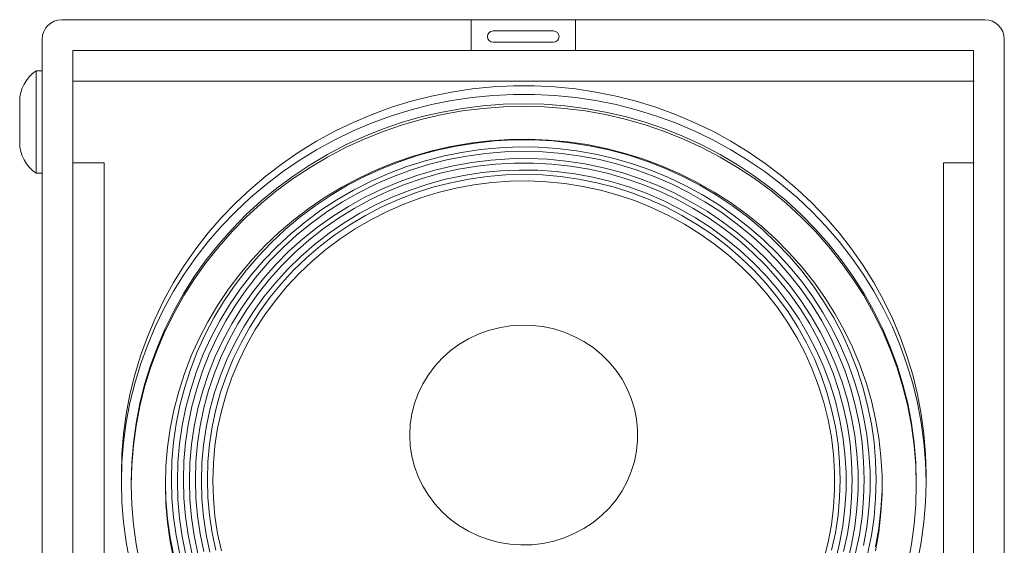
# Model space of a CAD drawing. Extents: x 22 to 3374, y -825 to 2267.
# Tile 12 of 12: x 2893 to 3374, y 1027 to 1283. Entities that reach past the tile are written whole.
import ezdxf

# ---------------------------------------------------------------- set-up
doc = ezdxf.new("R2010")
doc.units = 0
doc.layers.add('KF_SW_215E_SUSP_FRONT', color=7, linetype='CONTINUOUS')

# ---------------------------------------------------------------- blocks, each defined once
blk = doc.blocks.new('KF_SW_215E_SUSP_FRONT')
at = {"layer": 'KF_SW_215E_SUSP_FRONT', "lineweight": 0}
for p, q in [((-225.25, 0), (-225.75, 0)), ((-225.25, 0), (225.25, 0)), ((-25.75, 0), (-25.75, -15)), ((25.25, 0), (25.25, -15)), ((224.75, 0), (225.25, 0)), ((-235.25, -9.5), (-235.25, -1005.5)), ((14.5, -5.5), (-15, -5.5)), ((234.75, -9.5), (234.75, -1005.5)), ((-15, -11), (14.5, -11)), ((-220.25, -15), (-220.25, -1000)), ((-220.25, -1000), (-220.25, -15)), ((-220.25, -15), (219.75, -15)), ((-220.25, -15), (-25.75, -15)), ((25.25, -15), (219.75, -15)), ((219.75, -1000), (219.75, -15)), ((219.75, -1000), (219.75, -15)), ((-238.25, -75), (-238.25, -25)), ((-238.25, -25), (-235.25, -25)), ((-238.25, -25), (-238.25, -25)), ((-220, -30), (220, -30)), ((-15.16, -32.8), (-25.25, -33.81)), ((-5.08, -32.29), (-15.16, -32.8)), ((5.04, -32.29), (-5.08, -32.29)), ((15.16, -32.8), (5.04, -32.29)), ((25.22, -33.81), (15.16, -32.8)), ((-45.14, -37.3), (-54.94, -39.8)), ((-35.24, -35.32), (-45.14, -37.3)), ((-25.25, -33.81), (-35.24, -35.32)), ((-25.25, -38), (-35.24, -39.51)), ((-15.16, -37.02), (-25.25, -38)), ((-5.08, -36.51), (-15.16, -37.02)), ((5.04, -36.51), (-5.08, -36.51)), ((15.16, -37.02), (5.04, -36.51)), ((25.22, -38), (15.16, -37.02)), ((35.24, -35.32), (25.22, -33.81)), ((35.24, -39.51), (25.22, -38)), ((45.14, -37.3), (35.24, -35.32)), ((54.91, -39.8), (45.14, -37.3)), ((-246.25, -60.03), (-246.25, -39.97)), ((-64.59, -42.76), (-74.05, -46.23)), ((-54.94, -39.8), (-64.59, -42.76)), ((-45.14, -41.5), (-54.94, -43.99)), ((-35.24, -39.51), (-45.14, -41.5)), ((-30.01, -43.33), (-20.05, -42.06)), ((-20.05, -42.06), (-10.06, -41.31)), ((-10.06, -42.57), (-20.05, -43.33)), ((-10.06, -41.31), (0, -41.06)), ((0, -42.32), (-10.06, -42.57)), ((0, -41.06), (10.02, -41.31)), ((10.02, -42.57), (0, -42.32)), ((10.02, -41.31), (20.05, -42.06)), ((20.05, -43.33), (10.02, -42.57)), ((20.05, -42.06), (29.98, -43.33)), ((45.14, -41.5), (35.24, -39.51)), ((54.91, -43.99), (45.14, -41.5)), ((64.55, -42.76), (54.91, -39.8)), ((74.04, -46.23), (64.55, -42.76)), ((-74.05, -46.23), (-83.31, -50.14)), ((-64.59, -46.95), (-74.05, -50.42)), ((-54.94, -43.99), (-64.59, -46.95)), ((-59.26, -50.1), (-49.65, -47.36)), ((-49.65, -47.36), (-39.88, -45.09)), ((-39.88, -46.35), (-49.65, -48.62)), ((-39.88, -45.09), (-30.01, -43.33)), ((-30.01, -44.59), (-39.88, -46.35)), ((-20.05, -43.33), (-30.01, -44.59)), ((29.98, -44.59), (20.05, -43.33)), ((29.98, -43.33), (39.87, -45.09)), ((39.87, -46.35), (29.98, -44.59)), ((39.87, -45.09), (49.61, -47.36)), ((49.61, -48.62), (39.87, -46.35)), ((49.61, -47.36), (59.26, -50.1)), ((64.55, -46.95), (54.91, -43.99)), ((74.04, -50.42), (64.55, -46.95)), ((83.31, -50.14), (74.04, -46.23)), ((-83.31, -50.14), (-92.36, -54.48)), ((-74.05, -50.42), (-83.31, -54.33)), ((-68.72, -53.32), (-59.26, -50.1)), ((-59.26, -51.36), (-68.72, -54.58)), ((-49.65, -48.62), (-59.26, -51.36)), ((59.26, -51.36), (49.61, -48.62)), ((59.26, -50.1), (68.71, -53.32)), ((68.71, -54.58), (59.26, -51.36)), ((83.31, -54.33), (74.04, -50.42)), ((92.36, -54.48), (83.31, -50.14)), ((-92.36, -54.48), (-101.18, -59.31)), ((-83.31, -54.33), (-92.36, -58.68)), ((-87.06, -61.2), (-77.98, -57.04)), ((-77.98, -57.04), (-68.72, -53.32)), ((-68.72, -54.58), (-77.98, -58.3)), ((68.71, -53.32), (77.98, -57.04)), ((77.98, -58.3), (68.71, -54.58)), ((77.98, -57.04), (87.06, -61.2)), ((92.36, -58.68), (83.31, -54.33)), ((101.15, -59.31), (92.36, -54.48)), ((-101.18, -59.31), (-109.73, -64.54)), ((-92.36, -58.68), (-101.18, -63.5)), ((-95.89, -65.83), (-87.06, -61.2)), ((-87.06, -62.46), (-95.89, -67.09)), ((-77.98, -58.3), (-87.06, -62.46)), ((-35.62, -61.92), (-44.92, -64.03)), ((-33, -61.73), (-42.27, -63.75)), ((-26.23, -60.28), (-35.62, -61.92)), ((-23.64, -60.25), (-33, -61.73)), ((-16.71, -59.18), (-26.23, -60.28)), ((-14.22, -59.24), (-23.64, -60.25)), ((-11.76, -62.52), (-21.12, -63.4)), ((-7.19, -58.55), (-16.71, -59.18)), ((-4.76, -58.74), (-14.22, -59.24)), ((-2.37, -62.14), (-11.76, -62.52)), ((2.39, -58.43), (-7.19, -58.55)), ((4.73, -58.74), (-4.76, -58.74)), ((7.06, -62.27), (-2.37, -62.14)), ((11.95, -58.8), (2.39, -58.43)), ((14.21, -59.24), (4.73, -58.74)), ((16.42, -62.9), (7.06, -62.27)), ((21.47, -59.69), (11.95, -58.8)), ((23.64, -60.25), (14.21, -59.24)), ((30.92, -61.04), (21.47, -59.69)), ((33, -61.73), (23.64, -60.25)), ((40.28, -62.93), (30.92, -61.04)), ((42.24, -63.75), (33, -61.73)), ((87.06, -62.46), (77.98, -58.3)), ((87.06, -61.2), (95.86, -65.83)), ((95.86, -67.09), (87.06, -62.46)), ((101.15, -63.5), (92.36, -58.68)), ((109.69, -64.54), (101.15, -59.31)), ((-109.73, -64.54), (-117.95, -70.18)), ((-101.18, -63.5), (-109.73, -68.73)), ((-104.43, -70.88), (-95.89, -65.83)), ((-95.89, -67.09), (-104.43, -72.14)), ((-63.11, -69.74), (-54.09, -66.65)), ((-51.38, -66.24), (-60.36, -69.2)), ((-54.09, -66.65), (-44.92, -64.03)), ((-42.27, -63.75), (-51.38, -66.24)), ((-39.62, -66.68), (-48.7, -69.05)), ((-30.42, -64.79), (-39.62, -66.68)), ((-27.87, -66.59), (-37.01, -68.35)), ((-21.12, -63.4), (-30.42, -64.79)), ((-18.63, -65.33), (-27.87, -66.59)), ((-9.33, -64.57), (-18.63, -65.33)), ((0, -64.32), (-9.33, -64.57)), ((9.33, -64.57), (0, -64.32)), ((18.63, -65.33), (9.33, -64.57)), ((25.78, -64.03), (16.42, -62.9)), ((27.86, -66.59), (18.63, -65.33)), ((35.02, -65.67), (25.78, -64.03)), ((37, -68.35), (27.86, -66.59)), ((44.16, -67.79), (35.02, -65.67)), ((49.52, -65.3), (40.28, -62.93)), ((51.38, -66.24), (42.24, -63.75)), ((58.63, -68.13), (49.52, -65.3)), ((60.36, -69.2), (51.38, -66.24)), ((95.86, -65.83), (104.43, -70.88)), ((104.43, -72.14), (95.86, -67.09)), ((109.69, -68.73), (101.15, -63.5)), ((117.95, -70.18), (109.69, -64.54)), ((-205, -69.89), (-220, -69.89)), ((-205, -69.89), (-205, -500)), ((-117.95, -70.18), (-125.9, -76.23)), ((-109.73, -68.73), (-117.95, -74.37)), ((-112.72, -76.36), (-104.43, -70.88)), ((-104.43, -72.14), (-112.72, -77.62)), ((-71.93, -73.3), (-63.11, -69.74)), ((-60.36, -69.2), (-69.16, -72.64)), ((-57.62, -71.88), (-66.39, -75.22)), ((-48.7, -69.05), (-57.62, -71.88)), ((-46.05, -70.59), (-54.91, -73.33)), ((-37.01, -68.35), (-46.05, -70.59)), ((-34.42, -71.32), (-43.41, -73.46)), ((-25.34, -69.71), (-34.42, -71.32)), ((-22.82, -71.54), (-31.87, -73.05)), ((-16.17, -68.57), (-25.34, -69.71)), ((-13.74, -70.53), (-22.82, -71.54)), ((-6.94, -67.94), (-16.17, -68.57)), ((-4.57, -70.02), (-13.74, -70.53)), ((2.3, -67.82), (-6.94, -67.94)), ((4.57, -70.02), (-4.57, -70.02)), ((11.53, -68.2), (2.3, -67.82)), ((13.71, -70.53), (4.57, -70.02)), ((20.74, -69.08), (11.53, -68.2)), ((22.82, -71.54), (13.71, -70.53)), ((29.88, -70.43), (20.74, -69.08)), ((31.87, -73.05), (22.82, -71.54)), ((38.93, -72.32), (29.88, -70.43)), ((46.02, -70.59), (37, -68.35)), ((53.18, -70.4), (44.16, -67.79)), ((54.91, -73.33), (46.02, -70.59)), ((62.03, -73.49), (53.18, -70.4)), ((67.55, -71.47), (58.63, -68.13)), ((69.16, -72.64), (60.36, -69.2)), ((76.25, -75.26), (67.55, -71.47)), ((104.43, -70.88), (112.69, -76.36)), ((112.69, -77.62), (104.43, -72.14)), ((117.95, -74.37), (109.69, -68.73)), ((125.89, -76.23), (117.95, -70.18)), ((205, -500), (205, -69.89)), ((205, -69.89), (220, -69.89)), ((-238.25, -75), (-235.25, -75)), ((-125.9, -76.23), (-133.49, -82.7)), ((-117.95, -74.37), (-125.9, -80.46)), ((-120.67, -82.25), (-112.72, -76.36)), ((-77.73, -76.55), (-86.09, -80.9)), ((-80.54, -77.34), (-71.93, -73.3)), ((-69.16, -72.64), (-77.73, -76.55)), ((-66.39, -75.22), (-74.93, -79.01)), ((-63.64, -76.52), (-72.15, -80.21)), ((-54.91, -73.33), (-63.64, -76.52)), ((-52.23, -76.08), (-60.9, -79.17)), ((-43.41, -73.46), (-52.23, -76.08)), ((-40.79, -75.04), (-49.59, -77.53)), ((-31.87, -73.05), (-40.79, -75.04)), ((-29.35, -76.11), (-38.21, -77.97)), ((-20.36, -74.72), (-29.35, -76.11)), ((-17.94, -76.61), (-26.86, -77.87)), ((-11.35, -73.84), (-20.36, -74.72)), ((-8.98, -75.85), (-17.94, -76.61)), ((-2.27, -73.46), (-11.35, -73.84)), ((0, -75.6), (-8.98, -75.85)), ((6.81, -73.58), (-2.27, -73.46)), ((8.98, -75.85), (0, -75.6)), ((15.85, -74.21), (6.81, -73.58)), ((17.93, -76.61), (8.98, -75.85)), ((24.87, -75.35), (15.85, -74.21)), ((26.82, -77.87), (17.93, -76.61)), ((33.79, -76.96), (24.87, -75.35)), ((40.79, -75.04), (31.87, -73.05)), ((42.58, -79.1), (33.79, -76.96)), ((47.82, -74.69), (38.93, -72.32)), ((49.58, -77.53), (40.79, -75.04)), ((56.58, -77.56), (47.82, -74.69)), ((63.64, -76.52), (54.91, -73.33)), ((70.67, -77.05), (62.03, -73.49)), ((72.15, -80.21), (63.64, -76.52)), ((77.73, -76.55), (69.16, -72.64)), ((84.76, -79.51), (76.25, -75.26)), ((86.05, -80.9), (77.73, -76.55)), ((112.69, -76.36), (120.66, -82.25)), ((125.89, -80.46), (117.95, -74.37)), ((133.49, -82.7), (125.89, -76.23)), ((-125.9, -80.46), (-133.49, -86.89)), ((-112.72, -77.62), (-120.67, -83.51)), ((-86.09, -80.9), (-94.16, -85.69)), ((-88.92, -81.78), (-80.54, -77.34)), ((-74.93, -79.01), (-83.25, -83.26)), ((-72.15, -80.21), (-80.44, -84.34)), ((-60.9, -79.17), (-69.38, -82.7)), ((-58.22, -80.52), (-66.64, -83.96)), ((-49.59, -77.53), (-58.22, -80.52)), ((-46.94, -80.33), (-55.54, -83.2)), ((-38.21, -77.97), (-46.94, -80.33)), ((-35.65, -79.64), (-44.35, -81.87)), ((-26.86, -77.87), (-35.65, -79.64)), ((-24.43, -80.68), (-33.19, -82.32)), ((-15.6, -79.54), (-24.43, -80.68)), ((-6.68, -78.91), (-15.6, -79.54)), ((2.24, -78.79), (-6.68, -78.91)), ((11.13, -79.17), (2.24, -78.79)), ((20.01, -80.05), (11.13, -79.17)), ((28.81, -81.44), (20.01, -80.05)), ((35.65, -79.64), (26.82, -77.87)), ((28.81, -81.44), (37.51, -83.33)), ((44.32, -81.87), (35.65, -79.64)), ((51.25, -81.72), (42.58, -79.1)), ((58.19, -80.52), (49.58, -77.53)), ((59.73, -84.81), (51.25, -81.72)), ((65.15, -80.87), (56.58, -77.56)), ((66.63, -83.96), (58.19, -80.52)), ((73.54, -84.65), (65.15, -80.87)), ((79.12, -81.09), (70.67, -77.05)), ((80.44, -84.34), (72.15, -80.21)), ((87.31, -85.53), (79.12, -81.09)), ((92.99, -84.18), (84.76, -79.51)), ((94.15, -85.69), (86.05, -80.9)), ((120.66, -83.51), (112.69, -77.62)), ((133.49, -86.89), (125.89, -80.46)), ((-133.49, -82.7), (-140.74, -89.5)), ((-128.32, -88.56), (-120.67, -82.25)), ((-120.67, -83.51), (-128.32, -89.82)), ((-94.16, -85.69), (-101.94, -90.92)), ((-97.02, -86.7), (-88.92, -81.78)), ((-83.25, -83.26), (-91.32, -87.93)), ((-80.44, -84.34), (-88.48, -88.9)), ((-69.38, -82.7), (-77.64, -86.73)), ((-66.64, -83.96), (-74.86, -87.87)), ((-63.93, -86.51), (-72.12, -90.29)), ((-55.54, -83.2), (-63.93, -86.51)), ((-52.86, -84.62), (-61.22, -87.8)), ((-44.35, -81.87), (-52.86, -84.62)), ((-41.83, -84.43), (-50.34, -87.04)), ((-33.19, -82.32), (-41.83, -84.43)), ((37.51, -83.33), (46.08, -85.69)), ((52.86, -84.62), (44.32, -81.87)), ((46.08, -85.69), (54.5, -88.53)), ((61.21, -87.8), (52.86, -84.62)), ((68.05, -88.34), (59.73, -84.81)), ((74.86, -87.87), (66.63, -83.96)), ((81.67, -88.9), (73.54, -84.65)), ((88.48, -88.9), (80.44, -84.34)), ((95.22, -90.45), (87.31, -85.53)), ((100.96, -89.31), (92.99, -84.18)), ((101.94, -90.92), (94.15, -85.69)), ((120.66, -82.25), (128.29, -88.56)), ((128.29, -89.82), (120.66, -83.51)), ((140.74, -89.5), (133.49, -82.7)), ((-140.74, -89.5), (-147.62, -96.66)), ((-133.49, -86.89), (-140.74, -93.69)), ((-135.61, -95.21), (-128.32, -88.56)), ((-128.32, -89.82), (-135.61, -96.47)), ((-101.94, -90.92), (-109.44, -96.53)), ((-104.84, -92.03), (-97.02, -86.7)), ((-91.32, -87.93), (-99.07, -93.03)), ((-88.48, -88.9), (-96.24, -93.89)), ((-85.64, -91.17), (-93.4, -96.06)), ((-77.64, -86.73), (-85.64, -91.17)), ((-74.86, -87.87), (-82.84, -92.18)), ((-72.12, -90.29), (-80.06, -94.52)), ((-61.22, -87.8), (-69.38, -91.49)), ((-58.66, -90.13), (-66.76, -93.69)), ((-50.34, -87.04), (-58.66, -90.13)), ((54.5, -88.53), (62.73, -91.87)), ((69.38, -91.49), (61.21, -87.8)), ((76.12, -92.34), (68.05, -88.34)), ((82.84, -92.18), (74.86, -87.87)), ((89.55, -93.57), (81.67, -88.9)), ((96.23, -93.89), (88.48, -88.9)), ((102.85, -95.74), (95.22, -90.45)), ((108.62, -94.83), (100.96, -89.31)), ((109.44, -96.53), (101.94, -90.92)), ((128.29, -88.56), (135.57, -95.21)), ((135.57, -96.47), (128.29, -89.82)), ((140.74, -93.69), (133.49, -86.89)), ((147.61, -96.66), (140.74, -89.5)), ((-140.74, -93.69), (-147.62, -100.85)), ((-142.51, -102.24), (-135.61, -95.21)), ((-112.34, -97.73), (-104.84, -92.03)), ((-99.07, -93.03), (-106.54, -98.55)), ((-96.24, -93.89), (-103.68, -99.31)), ((-93.4, -96.06), (-100.81, -101.39)), ((-82.84, -92.18), (-90.56, -96.97)), ((-80.06, -94.52), (-87.76, -99.18)), ((-77.29, -95.59), (-84.95, -100.16)), ((-69.38, -91.49), (-77.29, -95.59)), ((-66.76, -93.69), (-74.68, -97.7)), ((70.73, -95.65), (62.73, -91.87)), ((77.29, -95.59), (69.38, -91.49)), ((70.73, -95.65), (78.52, -99.87)), ((83.94, -96.82), (76.12, -92.34)), ((84.92, -100.16), (77.29, -95.59)), ((90.56, -96.97), (82.84, -92.18)), ((97.15, -98.68), (89.55, -93.57)), ((103.67, -99.31), (96.23, -93.89)), ((110.17, -101.45), (102.85, -95.74)), ((115.97, -100.76), (108.62, -94.83)), ((135.57, -95.21), (142.51, -102.24)), ((147.61, -100.85), (140.74, -93.69)), ((-147.62, -96.66), (-154.11, -104.16)), ((-147.62, -100.85), (-154.11, -108.35)), ((-135.61, -96.47), (-142.51, -103.5)), ((-119.5, -103.85), (-112.34, -97.73)), ((-109.44, -96.53), (-116.6, -102.56)), ((-106.54, -98.55), (-113.7, -104.48)), ((-103.68, -99.31), (-110.8, -105.11)), ((-90.56, -96.97), (-97.97, -102.18)), ((-87.76, -99.18), (-95.13, -104.29)), ((-84.95, -100.16), (-92.3, -105.11)), ((-74.68, -97.7), (-82.3, -102.14)), ((78.52, -99.87), (85.99, -104.54)), ((91.47, -101.67), (83.94, -96.82)), ((92.29, -105.11), (84.92, -100.16)), ((97.97, -102.18), (90.56, -96.97)), ((104.4, -104.16), (97.15, -98.68)), ((110.8, -105.11), (103.67, -99.31)), ((116.6, -102.56), (109.44, -96.53)), ((122.93, -107.03), (115.97, -100.76)), ((135.57, -96.47), (142.51, -103.5)), ((154.11, -104.16), (147.61, -96.66)), ((154.11, -108.35), (147.61, -100.85)), ((-154.11, -104.16), (-160.19, -111.98)), ((-149.04, -109.61), (-142.51, -102.24)), ((-142.51, -103.5), (-149.04, -110.88)), ((-126.31, -110.34), (-119.5, -103.85)), ((-116.6, -102.56), (-123.41, -108.92)), ((-113.7, -104.48), (-120.48, -110.75)), ((-110.8, -105.11), (-117.58, -111.28)), ((-100.81, -101.39), (-107.93, -107.06)), ((-97.97, -102.18), (-105.06, -107.75)), ((-95.13, -104.29), (-102.19, -109.77)), ((-92.3, -105.11), (-99.36, -110.5)), ((-82.3, -102.14), (-89.65, -107)), ((85.99, -104.54), (93.21, -109.61)), ((98.69, -106.97), (91.47, -101.67)), ((99.35, -110.5), (92.29, -105.11)), ((105.06, -107.75), (97.97, -102.18)), ((111.33, -110.06), (104.4, -104.16)), ((117.13, -107.57), (110.17, -101.45)), ((117.57, -111.28), (110.8, -105.11)), ((123.37, -108.92), (116.6, -102.56)), ((142.51, -102.24), (149, -109.61)), ((142.51, -103.5), (149, -110.88)), ((160.16, -111.98), (154.11, -104.16)), ((-154.11, -108.35), (-160.19, -116.17)), ((-155.15, -117.27), (-149.04, -109.61)), ((-132.74, -117.15), (-126.31, -110.34)), ((-123.41, -108.92), (-129.81, -115.67)), ((-107.93, -107.06), (-114.71, -113.14)), ((-105.06, -107.75), (-111.81, -113.75)), ((-102.19, -109.77), (-108.94, -115.64)), ((-99.36, -110.5), (-106.07, -116.27)), ((-89.65, -107), (-96.71, -112.29)), ((93.21, -109.61), (100.08, -115.07)), ((105.6, -112.64), (98.69, -106.97)), ((106.07, -116.27), (99.35, -110.5)), ((111.81, -113.75), (105.06, -107.75)), ((117.92, -116.33), (111.33, -110.06)), ((123.72, -114.03), (117.13, -107.57)), ((129.55, -113.71), (122.93, -107.03)), ((129.8, -115.67), (123.37, -108.92)), ((149, -109.61), (155.12, -117.27)), ((160.16, -116.17), (154.11, -108.35)), ((-160.19, -111.98), (-165.84, -120.08)), ((-149.04, -110.88), (-155.15, -118.54)), ((-120.48, -110.75), (-126.91, -117.4)), ((-117.58, -111.28), (-124.01, -117.84)), ((-114.71, -113.14), (-121.11, -119.6)), ((-111.81, -113.75), (-118.21, -120.08)), ((-96.71, -112.29), (-103.39, -117.97)), ((106.6, -120.93), (100.08, -115.07)), ((112.15, -118.72), (105.6, -112.64)), ((118.2, -120.08), (111.81, -113.75)), ((123.97, -117.84), (117.57, -111.28)), ((129.96, -120.84), (123.72, -114.03)), ((129.55, -113.71), (135.79, -120.68)), ((155.12, -118.54), (149, -110.88)), ((165.83, -120.08), (160.16, -111.98)), ((-165.84, -120.08), (-171.04, -128.43)), ((-160.19, -116.17), (-165.84, -124.27)), ((-160.82, -125.28), (-155.15, -117.27)), ((-155.15, -118.54), (-160.82, -126.54)), ((-138.79, -124.3), (-132.74, -117.15)), ((-129.81, -115.67), (-135.86, -122.73)), ((-126.91, -117.4), (-132.93, -124.37)), ((-124.01, -117.84), (-130.03, -124.71)), ((-121.11, -119.6), (-127.1, -126.38)), ((-118.21, -120.08), (-124.2, -126.76)), ((-108.94, -115.64), (-115.31, -121.88)), ((-106.07, -116.27), (-112.44, -122.38)), ((-103.39, -117.97), (-109.76, -123.99)), ((112.44, -122.38), (106.07, -116.27)), ((118.36, -125.12), (112.15, -118.72)), ((124.13, -122.95), (117.92, -116.33)), ((124.19, -126.76), (118.2, -120.08)), ((129.99, -124.71), (123.97, -117.84)), ((135.82, -122.73), (129.8, -115.67)), ((155.12, -117.27), (160.82, -125.28)), ((160.82, -126.54), (155.12, -118.54)), ((165.83, -124.27), (160.16, -116.17)), ((171.03, -128.43), (165.83, -120.08)), ((-165.84, -124.27), (-171.04, -132.63)), ((-144.4, -131.77), (-138.79, -124.3)), ((-135.86, -122.73), (-141.47, -130.1)), ((-132.93, -124.37), (-138.54, -131.65)), ((-130.03, -124.71), (-135.64, -131.9)), ((-115.31, -121.88), (-121.3, -128.46)), ((-112.44, -122.38), (-118.43, -128.87)), ((-109.76, -123.99), (-115.75, -130.39)), ((106.6, -120.93), (112.78, -127.14)), ((118.39, -128.87), (112.44, -122.38)), ((129.93, -129.88), (124.13, -122.95)), ((135.76, -127.96), (129.96, -120.84)), ((135.6, -131.9), (129.99, -124.71)), ((135.79, -120.68), (141.62, -127.99)), ((141.47, -130.1), (135.82, -122.73)), ((171.03, -132.63), (165.83, -124.27)), ((-171.04, -128.43), (-175.8, -137.07)), ((-166.06, -133.54), (-160.82, -125.28)), ((-160.82, -126.54), (-166.06, -134.8)), ((-127.1, -126.38), (-132.71, -133.48)), ((-124.2, -126.76), (-129.81, -133.76)), ((-121.3, -128.46), (-126.91, -135.37)), ((-118.43, -128.87), (-124.01, -135.68)), ((112.78, -127.14), (118.55, -133.7)), ((124.13, -131.87), (118.36, -125.12)), ((123.97, -135.68), (118.39, -128.87)), ((129.77, -133.76), (124.19, -126.76)), ((141.18, -135.4), (135.76, -127.96)), ((141.62, -127.99), (147.04, -135.62)), ((160.82, -125.28), (166.05, -133.54)), ((166.05, -134.8), (160.82, -126.54)), ((175.79, -137.07), (171.03, -128.43)), ((-171.04, -132.63), (-175.8, -141.26)), ((-170.85, -142.05), (-166.06, -133.54)), ((-149.6, -139.53), (-144.4, -131.77)), ((-141.47, -130.1), (-146.67, -137.76)), ((-138.54, -131.65), (-143.74, -139.21)), ((-135.64, -131.9), (-140.81, -139.37)), ((-132.71, -133.48), (-137.88, -140.85)), ((-129.81, -133.76), (-134.98, -141.04)), ((-115.75, -130.39), (-121.3, -137.1)), ((118.55, -133.7), (123.94, -140.57)), ((129.52, -138.93), (124.13, -131.87)), ((134.94, -141.04), (129.77, -133.76)), ((135.35, -137.13), (129.93, -129.88)), ((140.8, -139.37), (135.6, -131.9)), ((146.64, -137.76), (141.47, -130.1)), ((170.84, -142.05), (166.05, -133.54)), ((175.79, -141.26), (171.03, -132.63)), ((-175.8, -137.07), (-180.08, -145.9)), ((-166.06, -134.8), (-170.85, -143.28)), ((-146.67, -137.76), (-151.4, -145.68)), ((-143.74, -139.21), (-148.47, -147.03)), ((-140.81, -139.37), (-145.54, -147.12)), ((-126.91, -135.37), (-132.04, -142.55)), ((-124.01, -135.68), (-129.14, -142.78)), ((-121.3, -137.1), (-126.46, -144.13)), ((129.14, -142.78), (123.97, -135.68)), ((134.47, -146.27), (129.52, -138.93)), ((140.3, -144.63), (135.35, -137.13)), ((145.53, -147.12), (140.8, -139.37)), ((146.13, -143.09), (141.18, -135.4)), ((151.4, -145.68), (146.64, -137.76)), ((147.04, -135.62), (152, -143.5)), ((170.84, -143.28), (166.05, -134.8)), ((180.08, -145.9), (175.79, -137.07)), ((-175.8, -141.26), (-180.08, -150.09)), ((-175.17, -150.78), (-170.85, -142.05)), ((-170.85, -143.28), (-175.17, -152.04)), ((-154.33, -147.53), (-149.6, -139.53)), ((-137.88, -140.85), (-142.6, -148.51)), ((-134.98, -141.04), (-139.7, -148.61)), ((-132.04, -142.55), (-136.77, -150.03)), ((-129.14, -142.78), (-133.87, -150.15)), ((-126.46, -144.13), (-131.19, -151.41)), ((123.94, -140.57), (128.86, -147.72)), ((133.87, -150.15), (129.14, -142.78)), ((139.7, -148.61), (134.94, -141.04)), ((150.67, -151.07), (146.13, -143.09)), ((152, -143.5), (156.53, -151.63)), ((170.84, -142.05), (175.16, -150.78)), ((175.16, -152.04), (170.84, -143.28)), ((180.08, -150.09), (175.79, -141.26)), ((-180.08, -145.9), (-183.9, -154.94)), ((-158.62, -155.79), (-154.33, -147.53)), ((-151.4, -145.68), (-155.69, -153.84)), ((-148.47, -147.03), (-152.75, -155.13)), ((-145.54, -147.12), (-149.82, -155.13)), ((-142.6, -148.51), (-146.89, -156.42)), ((-139.7, -148.61), (-143.96, -156.42)), ((133.37, -155.16), (128.86, -147.72)), ((138.98, -153.87), (134.47, -146.27)), ((143.96, -156.42), (139.7, -148.61)), ((144.81, -152.42), (140.3, -144.63)), ((149.82, -155.13), (145.53, -147.12)), ((155.68, -153.84), (151.4, -145.68)), ((183.89, -154.94), (180.08, -145.9)), ((-180.08, -150.09), (-183.9, -159.14)), ((-179.01, -159.74), (-175.17, -150.78)), ((-175.17, -152.04), (-179.01, -161)), ((-155.69, -153.84), (-159.5, -162.22)), ((-136.77, -150.03), (-141.06, -157.75)), ((-133.87, -150.15), (-138.13, -157.81)), ((-131.19, -151.41), (-135.45, -158.98)), ((-27.08, -155.95), (-22.26, -153.65)), ((-22.26, -153.65), (-17.21, -151.79)), ((-17.21, -151.79), (-12.01, -150.44)), ((-12.01, -150.44), (-6.72, -149.55)), ((-1.36, -149.18), (-6.72, -149.55)), ((4.03, -149.3), (-1.36, -149.18)), ((9.36, -149.93), (4.03, -149.3)), ((14.62, -151.07), (9.36, -149.93)), ((19.76, -152.64), (14.62, -151.07)), ((24.68, -154.72), (19.76, -152.64)), ((138.12, -157.81), (133.87, -150.15)), ((143.01, -161.72), (138.98, -153.87)), ((148.84, -160.46), (144.81, -152.42)), ((154.71, -159.26), (150.67, -151.07)), ((159.5, -162.22), (155.68, -153.84)), ((156.53, -151.63), (160.57, -159.99)), ((175.16, -150.78), (179.01, -159.74)), ((179.01, -161), (175.16, -152.04)), ((183.89, -159.14), (180.08, -150.09)), ((-183.9, -154.94), (-187.24, -164.15)), ((-162.43, -164.24), (-158.62, -155.79)), ((-152.75, -155.13), (-156.57, -163.42)), ((-149.82, -155.13), (-153.64, -163.33)), ((-146.89, -156.42), (-150.7, -164.56)), ((-143.96, -156.42), (-147.77, -164.46)), ((-141.06, -157.75), (-144.84, -165.69)), ((-138.13, -157.81), (-141.94, -165.66)), ((-35.94, -161.81), (-31.65, -158.66)), ((-31.65, -158.66), (-27.08, -155.95)), ((29.38, -157.24), (24.68, -154.72)), ((33.82, -160.2), (29.38, -157.24)), ((133.37, -155.16), (137.4, -162.82)), ((141.94, -165.66), (138.12, -157.81)), ((147.77, -164.46), (143.96, -156.42)), ((153.63, -163.33), (149.82, -155.13)), ((187.2, -164.15), (183.89, -154.94)), ((-183.9, -159.14), (-187.24, -168.37)), ((-182.38, -168.84), (-179.01, -159.74)), ((-179.01, -161), (-182.38, -170.1)), ((-159.5, -162.22), (-162.81, -170.8)), ((-156.57, -163.42), (-159.88, -171.9)), ((-153.64, -163.33), (-156.95, -171.74)), ((-135.45, -158.98), (-139.26, -166.76)), ((-39.88, -165.38), (-35.94, -161.81)), ((37.92, -163.55), (33.82, -160.2)), ((137.4, -162.82), (140.96, -170.73)), ((146.57, -169.76), (143.01, -161.72)), ((152.4, -168.69), (148.84, -160.46)), ((156.94, -171.74), (153.63, -163.33)), ((158.27, -167.64), (154.71, -159.26)), ((162.81, -170.8), (159.5, -162.22)), ((160.57, -159.99), (164.13, -168.56)), ((179.01, -159.74), (182.35, -168.84)), ((182.35, -170.1), (179.01, -161)), ((187.2, -168.37), (183.89, -159.14)), ((-187.24, -164.15), (-190.04, -173.54)), ((-165.74, -172.88), (-162.43, -164.24)), ((-150.7, -164.56), (-154.05, -172.88)), ((-147.77, -164.46), (-151.12, -172.72)), ((-144.84, -165.69), (-148.18, -173.85)), ((-141.94, -165.66), (-145.25, -173.73)), ((-139.26, -166.76), (-142.57, -174.74)), ((-43.44, -169.25), (-39.88, -165.38)), ((41.7, -167.27), (37.92, -163.55)), ((45.07, -171.3), (41.7, -167.27)), ((145.25, -173.73), (141.94, -165.66)), ((151.08, -172.72), (147.77, -164.46)), ((161.36, -176.22), (158.27, -167.64)), ((190.04, -173.54), (187.2, -164.15)), ((-187.24, -168.37), (-190.04, -177.73)), ((-185.22, -178.14), (-182.38, -168.84)), ((-182.38, -170.1), (-185.22, -179.4)), ((-168.58, -181.7), (-165.74, -172.88)), ((-165.65, -179.53), (-162.81, -170.8)), ((-162.71, -180.57), (-159.88, -171.9)), ((-159.78, -180.32), (-156.95, -171.74)), ((-156.85, -181.36), (-154.05, -172.88)), ((-153.95, -181.11), (-151.12, -172.72)), ((-46.59, -173.45), (-43.44, -169.25)), ((48.01, -175.65), (45.07, -171.3)), ((140.96, -170.73), (144.05, -178.8)), ((149.63, -177.99), (146.57, -169.76)), ((153.92, -181.11), (151.08, -172.72)), ((155.49, -177.1), (152.4, -168.69)), ((159.78, -180.32), (156.94, -171.74)), ((165.64, -179.53), (162.81, -170.8)), ((164.13, -168.56), (167.22, -177.29)), ((182.35, -168.84), (185.22, -178.14)), ((185.22, -179.4), (182.35, -170.1)), ((190.04, -177.73), (187.2, -168.37)), ((-190.04, -173.54), (-192.38, -183.03)), ((-190.04, -177.73), (-192.38, -187.22)), ((-151.02, -182.18), (-148.18, -173.85)), ((-148.09, -181.96), (-145.25, -173.73)), ((-142.57, -174.74), (-145.41, -182.9)), ((-51.6, -182.62), (-49.33, -177.92)), ((-49.33, -177.92), (-46.59, -173.45)), ((50.5, -180.25), (48.01, -175.65)), ((148.09, -181.96), (145.25, -173.73)), ((158.08, -185.65), (155.49, -177.1)), ((163.94, -184.95), (161.36, -176.22)), ((167.22, -177.29), (169.8, -186.15)), ((192.37, -183.03), (190.04, -173.54)), ((192.37, -187.22), (190.04, -177.73)), ((-187.55, -187.54), (-185.22, -178.14)), ((-185.22, -179.4), (-187.55, -188.8)), ((-170.91, -190.66), (-168.58, -181.7)), ((-167.98, -188.39), (-165.65, -179.53)), ((-165.05, -189.36), (-162.71, -180.57)), ((-162.12, -189.02), (-159.78, -180.32)), ((-159.18, -189.99), (-156.85, -181.36)), ((-156.25, -189.65), (-153.95, -181.11)), ((-153.35, -190.62), (-151.02, -182.18)), ((-150.42, -190.34), (-148.09, -181.96)), ((-53.4, -187.54), (-51.6, -182.62)), ((52.54, -185.08), (50.5, -180.25)), ((144.05, -178.8), (146.64, -187.03)), ((150.39, -190.34), (148.09, -181.96)), ((152.22, -186.4), (149.63, -177.99)), ((156.25, -189.65), (153.92, -181.11)), ((162.11, -189.02), (159.78, -180.32)), ((167.98, -188.39), (165.64, -179.53)), ((185.22, -178.14), (187.55, -187.54)), ((187.55, -188.8), (185.22, -179.4)), ((-192.38, -183.03), (-194.2, -192.64)), ((-192.38, -187.22), (-194.2, -196.83)), ((-189.38, -197.05), (-187.55, -187.54)), ((-147.74, -191.19), (-145.41, -182.9)), ((-54.66, -192.58), (-53.4, -187.54)), ((54.09, -190.03), (52.54, -185.08)), ((148.72, -195.38), (146.64, -187.03)), ((154.3, -194.91), (152.22, -186.4)), ((160.16, -194.34), (158.08, -185.65)), ((166.02, -193.81), (163.94, -184.95)), ((169.8, -186.15), (171.88, -195.16)), ((187.55, -187.54), (189.38, -197.05)), ((194.17, -192.64), (192.37, -183.03)), ((194.17, -196.83), (192.37, -187.22)), ((-187.55, -188.8), (-189.38, -198.32)), ((-172.74, -199.7), (-170.91, -190.66)), ((-169.81, -197.37), (-167.98, -188.39)), ((-166.88, -198.25), (-165.05, -189.36)), ((-163.94, -197.84), (-162.12, -189.02)), ((-161.01, -198.73), (-159.18, -189.99)), ((-158.08, -198.32), (-156.25, -189.65)), ((-155.15, -199.23), (-153.35, -190.62)), ((-152.22, -198.82), (-150.42, -190.34)), ((-149.57, -199.61), (-147.74, -191.19)), ((55.13, -195.13), (54.09, -190.03)), ((152.22, -198.82), (150.39, -190.34)), ((158.08, -198.32), (156.25, -189.65)), ((163.94, -197.84), (162.11, -189.02)), ((169.8, -197.37), (167.98, -188.39)), ((189.38, -198.32), (187.55, -188.8)), ((-194.2, -192.64), (-195.5, -202.32)), ((-194.2, -196.83), (-195.5, -206.51)), ((-190.7, -206.67), (-189.38, -197.05)), ((-55.45, -197.72), (-54.66, -192.58)), ((55.63, -200.3), (55.13, -195.13)), ((148.72, -195.38), (150.26, -203.86)), ((155.87, -203.55), (154.3, -194.91)), ((161.7, -203.14), (160.16, -194.34)), ((167.57, -202.73), (166.02, -193.81)), ((171.88, -195.16), (173.43, -204.27)), ((190.7, -206.67), (189.38, -197.05)), ((195.46, -202.32), (194.17, -192.64)), ((195.46, -206.51), (194.17, -196.83)), ((-189.38, -198.32), (-190.7, -207.93)), ((-174.03, -208.84), (-172.74, -199.7)), ((-171.1, -206.45), (-169.81, -197.37)), ((-168.17, -207.24), (-166.88, -198.25)), ((-165.24, -206.76), (-163.94, -197.84)), ((-162.31, -207.55), (-161.01, -198.73)), ((-159.4, -207.08), (-158.08, -198.32)), ((-156.47, -207.87), (-155.15, -199.23)), ((-153.54, -207.39), (-152.22, -198.82)), ((-150.86, -208.12), (-149.57, -199.61)), ((-55.45, -197.72), (-55.7, -202.89)), ((55.63, -205.5), (55.63, -200.3)), ((153.51, -207.39), (152.22, -198.82)), ((159.37, -207.08), (158.08, -198.32)), ((165.23, -206.76), (163.94, -197.84)), ((171.1, -206.45), (169.8, -197.37)), ((190.7, -207.93), (189.38, -198.32)), ((-195.5, -202.32), (-196.28, -212.06)), ((-195.5, -206.51), (-196.28, -216.25)), ((-191.49, -216.32), (-190.7, -206.67)), ((-171.89, -215.56), (-171.1, -206.45)), ((-166.02, -215.72), (-165.24, -206.76)), ((-55.7, -202.89), (-55.45, -208.09)), ((55.13, -210.67), (55.63, -205.5)), ((150.26, -203.86), (151.3, -212.41)), ((156.91, -212.25), (155.87, -203.55)), ((162.78, -212), (161.7, -203.14)), ((166.02, -215.72), (165.23, -206.76)), ((168.61, -211.78), (167.57, -202.73)), ((171.88, -215.56), (171.1, -206.45)), ((173.43, -204.27), (174.47, -213.45)), ((190.7, -206.67), (191.49, -216.32)), ((196.25, -212.06), (195.46, -202.32)), ((196.25, -216.25), (195.46, -206.51)), ((-190.7, -207.93), (-191.49, -217.58)), ((-174.82, -218.05), (-174.03, -208.84)), ((-168.96, -216.28), (-168.17, -207.24)), ((-163.09, -216.44), (-162.31, -207.55)), ((-160.16, -215.87), (-159.4, -207.08)), ((-157.23, -216.6), (-156.47, -207.87)), ((-154.33, -216.03), (-153.54, -207.39)), ((-151.65, -216.69), (-150.86, -208.12)), ((-54.66, -213.22), (-55.45, -208.09)), ((55.13, -210.67), (54.09, -215.75)), ((154.3, -216.03), (153.51, -207.39)), ((160.16, -215.87), (159.37, -207.08)), ((191.49, -217.58), (190.7, -207.93)), ((-196.28, -212.06), (-196.54, -221.8)), ((-196.54, -225.99), (-196.28, -216.25)), ((-191.74, -225.99), (-191.49, -216.32)), ((-172.14, -224.7), (-171.89, -215.56)), ((-169.21, -225.36), (-168.96, -216.28)), ((-166.28, -224.7), (-166.02, -215.72)), ((-163.38, -225.36), (-163.09, -216.44)), ((-160.44, -224.7), (-160.16, -215.87)), ((-154.58, -224.7), (-154.33, -216.03)), ((-53.4, -218.27), (-54.66, -213.22)), ((52.54, -220.73), (54.09, -215.75)), ((151.3, -212.41), (151.84, -221.01)), ((154.3, -216.03), (154.58, -224.7)), ((157.42, -220.98), (156.91, -212.25)), ((160.41, -224.7), (160.16, -215.87)), ((163.28, -220.88), (162.78, -212)), ((166.02, -215.72), (166.27, -224.7)), ((169.14, -220.82), (168.61, -211.78)), ((172.14, -224.7), (171.88, -215.56)), ((174.47, -213.45), (175.01, -222.65)), ((191.49, -216.32), (191.74, -225.99)), ((196.53, -221.8), (196.25, -212.06)), ((196.25, -216.25), (196.53, -225.99)), ((-191.74, -227.25), (-191.49, -217.58)), ((-175.07, -227.25), (-174.82, -218.05)), ((-157.51, -225.36), (-157.23, -216.6)), ((-151.9, -225.3), (-151.65, -216.69)), ((-51.6, -223.15), (-53.4, -218.27)), ((52.54, -220.73), (50.5, -225.55)), ((151.84, -221.01), (151.84, -229.62)), ((157.42, -229.74), (157.42, -220.98)), ((163.28, -229.8), (163.28, -220.88)), ((169.14, -229.9), (169.14, -220.82)), ((191.74, -227.25), (191.49, -217.58)), ((-196.54, -221.8), (-196.54, -225.99)), ((-196.28, -235.76), (-196.54, -225.99)), ((-191.74, -225.99), (-191.74, -227.25)), ((-171.89, -233.87), (-172.14, -224.7)), ((-168.96, -234.44), (-169.21, -225.36)), ((-166.02, -233.71), (-166.28, -224.7)), ((-163.09, -234.28), (-163.38, -225.36)), ((-160.16, -233.56), (-160.44, -224.7)), ((-157.23, -234.12), (-157.51, -225.36)), ((-154.33, -233.37), (-154.58, -224.7)), ((-151.65, -233.9), (-151.9, -225.3)), ((-49.33, -227.85), (-51.6, -223.15)), ((50.5, -225.55), (48.01, -230.12)), ((154.58, -224.7), (154.3, -233.37)), ((160.16, -233.56), (160.41, -224.7)), ((166.27, -224.7), (166.02, -233.71)), ((171.88, -233.87), (172.14, -224.7)), ((175.01, -222.65), (175.01, -231.89)), ((191.74, -227.25), (191.74, -225.99)), ((196.53, -225.99), (196.25, -235.76)), ((196.53, -225.99), (196.53, -221.8)), ((-191.49, -236.93), (-191.74, -227.25)), ((-174.82, -234.57), (-175.07, -226.3)), ((-174.82, -236.49), (-175.07, -227.25)), ((-46.59, -232.33), (-49.33, -227.85)), ((48.01, -230.12), (45.07, -234.47)), ((151.84, -229.62), (151.3, -238.19)), ((156.91, -238.47), (157.42, -229.74)), ((162.78, -238.73), (163.28, -229.8)), ((168.61, -238.95), (169.14, -229.9)), ((175.01, -229.96), (174.47, -239.17)), ((191.49, -236.93), (191.74, -227.25)), ((-174.03, -243.77), (-174.82, -234.57)), ((-171.1, -242.98), (-171.89, -233.87)), ((-168.17, -243.49), (-168.96, -234.44)), ((-165.24, -242.67), (-166.02, -233.71)), ((-162.31, -243.17), (-163.09, -234.28)), ((-159.4, -242.35), (-160.16, -233.56)), ((-156.47, -242.83), (-157.23, -234.12)), ((-153.54, -242.04), (-154.33, -233.37)), ((-150.86, -242.48), (-151.65, -233.9)), ((-43.44, -236.55), (-46.59, -232.33)), ((45.07, -234.47), (41.7, -238.54)), ((153.51, -242.04), (154.3, -233.37)), ((159.37, -242.35), (160.16, -233.56)), ((165.23, -242.67), (166.02, -233.71)), ((171.1, -242.98), (171.88, -233.87)), ((174.47, -241.09), (175.01, -231.89)), ((-195.5, -245.5), (-196.28, -235.76)), ((-190.7, -246.61), (-191.49, -236.93)), ((-174.03, -245.69), (-174.82, -236.49)), ((-39.88, -240.43), (-43.44, -236.55)), ((-35.94, -243.96), (-39.88, -240.43)), ((41.7, -238.54), (37.92, -242.23)), ((151.3, -238.19), (150.26, -246.73)), ((155.87, -247.17), (156.91, -238.47)), ((161.7, -247.59), (162.78, -238.73)), ((167.57, -247.96), (168.61, -238.95)), ((174.47, -239.17), (173.43, -248.34)), ((190.7, -246.61), (191.49, -236.93)), ((195.46, -245.5), (196.25, -235.76)), ((-174.03, -243.77), (-172.74, -252.91)), ((-169.81, -252.03), (-171.1, -242.98)), ((-166.88, -252.47), (-168.17, -243.49)), ((-163.94, -251.59), (-165.24, -242.67)), ((-161.01, -252), (-162.31, -243.17)), ((-158.08, -251.12), (-159.4, -242.35)), ((-155.15, -251.49), (-156.47, -242.83)), ((-152.22, -250.61), (-153.54, -242.04)), ((-149.57, -250.99), (-150.86, -242.48)), ((-31.65, -247.11), (-35.94, -243.96)), ((37.92, -242.23), (33.82, -245.6)), ((152.22, -250.61), (153.51, -242.04)), ((158.08, -251.12), (159.37, -242.35)), ((163.94, -251.59), (165.23, -242.67)), ((169.8, -252.03), (171.1, -242.98)), ((173.43, -250.26), (174.47, -241.09)), ((-195.5, -245.5), (-194.2, -255.18)), ((-190.7, -246.61), (-189.38, -256.19)), ((-172.74, -254.83), (-174.03, -245.69)), ((-27.08, -249.85), (-31.65, -247.11)), ((-22.26, -252.15), (-27.08, -249.85)), ((29.38, -248.53), (24.68, -251.05)), ((33.82, -245.6), (29.38, -248.53)), ((150.26, -246.73), (148.72, -255.21)), ((154.3, -255.81), (155.87, -247.17)), ((160.16, -256.38), (161.7, -247.59)), ((166.02, -256.91), (167.57, -247.96)), ((173.43, -248.34), (171.88, -257.45)), ((189.38, -256.19), (190.7, -246.61)), ((194.17, -255.18), (195.46, -245.5)), ((-172.74, -252.91), (-170.91, -261.96)), ((-170.91, -263.88), (-172.74, -254.83)), ((-167.98, -261.01), (-169.81, -252.03)), ((-165.05, -261.36), (-166.88, -252.47)), ((-162.12, -260.41), (-163.94, -251.59)), ((-159.18, -260.73), (-161.01, -252)), ((-156.25, -259.75), (-158.08, -251.12)), ((-153.35, -260.07), (-155.15, -251.49)), ((-150.42, -259.09), (-152.22, -250.61)), ((-147.74, -259.41), (-149.57, -250.99)), ((-17.21, -253.98), (-22.26, -252.15)), ((-12.01, -255.37), (-17.21, -253.98)), ((14.62, -254.74), (9.36, -255.87)), ((19.76, -253.13), (14.62, -254.74)), ((24.68, -251.05), (19.76, -253.13)), ((150.39, -259.09), (152.22, -250.61)), ((156.25, -259.75), (158.08, -251.12)), ((162.11, -260.41), (163.94, -251.59)), ((167.98, -261.01), (169.8, -252.03)), ((171.88, -259.37), (173.43, -250.26)), ((-194.2, -255.18), (-192.38, -264.79)), ((-189.38, -256.19), (-187.55, -265.71)), ((-6.72, -256.22), (-12.01, -255.37)), ((-1.36, -256.6), (-6.72, -256.22)), ((4.03, -256.47), (-1.36, -256.6)), ((9.36, -255.87), (4.03, -256.47)), ((146.64, -263.57), (148.72, -255.21)), ((152.22, -264.32), (154.3, -255.81)), ((158.08, -265.05), (160.16, -256.38)), ((187.55, -265.71), (189.38, -256.19)), ((192.37, -264.79), (194.17, -255.18))]:
    blk.add_line(p, q, dxfattribs=at)
for centre, radius, start, end in [((-225.75, -9.5), 9.5, 90, 180), ((225.25, -9.5), 9.5, 0, 90), ((-15, -8.25), 2.75, 90, 270), ((14.5, -8.25), 2.75, 270, 90), ((-228.25, -39.97), 18, 123.749, 180), ((-228.25, -60.03), 18, 180, 236.251)]:
    blk.add_arc(centre, radius, start, end, dxfattribs=at)

msp = doc.modelspace()

# ---------------------------------------------------------------- block references
at = {"layer": 'KF_SW_215E_SUSP_FRONT'}
msp.add_blockref('KF_SW_215E_SUSP_FRONT', (3139.6, 1283.41), dxfattribs=at)

doc.saveas('drawing.dxf')
